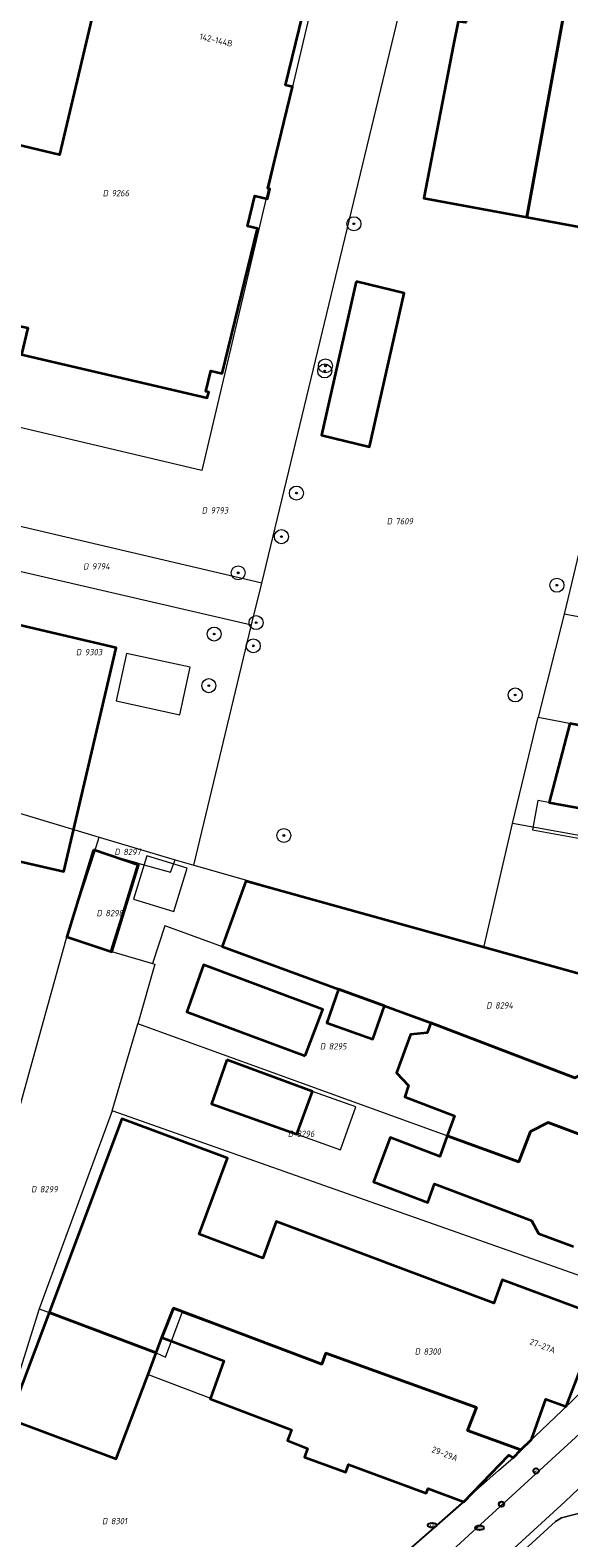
# Model space of a CAD drawing. Header units: metres. Extents: x 183765 to 187731, y 443805 to 446163.
# Tile 20 of 120: x 186359 to 186390, y 444307 to 444394. Entities that reach past the tile are written whole.
import ezdxf
from ezdxf.enums import TextEntityAlignment as Align

# ---------------------------------------------------------------- set-up
doc = ezdxf.new("R2010")
doc.units = ezdxf.units.M
doc.layers.get('0').update_dxf_attribs({"lineweight": 25})
for name, color, linetype, lineweight in [('B-WE-GR-BOOM-S', 253, 'Continuous', 25), ('B-WE-IE-MEUBILAIR-S', 7, 'Continuous', 25), ('B-WE-OG-BEBOUWING-GV', 7, 'Continuous', 35), ('B-WE-OG-BEBOUWING-T18', 10, 'Continuous', 18), ('B-WE-OG-BEBOUWING_LUIFEL-GV', 7, 'Continuous', 18), ('B-WE-OG-BEBOUWING_OVERBOUWING-GV', 7, 'Continuous', 18), ('B-WE-OG-BEBOUWING_SCHUUR-GV', 7, 'Continuous', 18), ('B-WE-OG-TERREIN_ERF-GV', 7, 'Continuous', 18), ('B-WE-VH-OPENVERHARDING_BETONSTRAATSTEEN-GV', 90, 'Continuous', 18), ('B-WE-VH-OPENVERHARDING_STRAATBAKSTEEN-GV', 90, 'Continuous', 18)]:
    doc.layers.add(name, color=color, linetype=linetype, lineweight=lineweight)
doc.layers.add('B-WE-KG-GRENS_PERCEEL-G', color=7, linetype='Continuous', lineweight=13, true_color=0xa55252)
doc.layers.add('B-WE-KG-GRENS_PERCEEL-S', color=7, linetype='Continuous', lineweight=25, true_color=0xa55252)
doc.styles.add('NLCS-ISO', font='NLCS-ISO.ttf')
doc.styles.add('NLCS-ISO-M200-T18', font='NLCS-ISO.ttf', dxfattribs={"height": 0.36})

# ---------------------------------------------------------------- blocks, each defined once
blk = doc.blocks.new('SIE-MEUBILAIR_PAAL_AFSLUITPAAL-SO')
blk.add_circle((0, 0), 0.75)
at = {"style": 'NLCS-ISO'}
blk.add_text('af', height=0.75, dxfattribs=at).set_placement((0, 0.05), align=Align.MIDDLE_CENTER)
blk = doc.blocks.new('SIE-MEUBILAIR_PUT_KOLK-SO')
blk.add_ellipse((0, 0), major_axis=(1.25, 0), ratio=0.54)
at = {"style": 'NLCS-ISO'}
blk.add_text('klk', height=0.75, dxfattribs=at).set_placement((0.03, 0), align=Align.MIDDLE_CENTER)
blk = doc.blocks.new('SGR-BOOM_GBKN-SO')
at = {"linetype": 'ByBlock', "lineweight": 18}
h = blk.add_hatch(color=0, dxfattribs=at)
h.dxf.hatch_style = 1
edge = h.paths.add_edge_path()
edge.add_arc((0, 0), 0.25, 0, 360)
at = {"color": 0, "linetype": 'ByBlock', "lineweight": 18}
for radius in [2, 0.25]:
    blk.add_circle((0, 0), radius, dxfattribs=at)
at = {"color": 0, "linetype": 'ByBlock', "lineweight": 18, "style": 'NLCS-ISO'}
blk.add_attdef('SOORT', (2.5, 0), '', height=1.5, dxfattribs=at)
blk = doc.blocks.new('SKG-PERCEELNUMMER-SO')
at = {"style": 'NLCS-ISO', "oblique": 10, "flags": 1}
for tag, p in [('GEMEENTECODE', (0, 2.55)), ('PERCEELGROOTTE', (0, -2.45))]:
    blk.add_attdef(tag, text='', height=1.8, dxfattribs=at).set_placement(p, align=Align.MIDDLE_CENTER)
at = {"style": 'NLCS-ISO', "oblique": 10}
blk.add_attdef('SECTIE', text='', height=1.8, dxfattribs=at).set_placement((-0.5, 0), align=Align.MIDDLE_RIGHT)
blk.add_attdef('PERCEELNUMMER', text='', height=1.8, dxfattribs=at).set_placement((0.5, 0), align=Align.MIDDLE_LEFT)

msp = doc.modelspace()

# ---------------------------------------------------------------- linework, layer by layer
at = {"layer": 'B-WE-KG-GRENS_PERCEEL-G', "flags": 128}
for points in [[(186375.92, 444397.387), (186369.082, 444368.386)], [(186372.498, 444361.96), (186380.946, 444397.003)], [(186369.082, 444368.386), (186351.865, 444372.447)], [(186391.441, 444367.249), (186389.753, 444360.181)], [(186372.498, 444361.96), (186353.85, 444366.325)], [(186353.346, 444363.874), (186371.921, 444359.565)], [(186371.921, 444359.565), (186372.498, 444361.96)], [(186368.618, 444345.863), (186371.921, 444359.565)], [(186389.753, 444360.181), (186388.27, 444354.298)], [(186405.365, 444357.278), (186389.753, 444360.181)], [(186386.808, 444348.239), (186388.27, 444354.298)], [(186388.27, 444354.298), (186408.473, 444350.422), (186416.774, 444344.22)], [(186346.116, 444352.611), (186363.226, 444347.452)], [(186385.171, 444341.173), (186386.808, 444348.239)], [(186412.877, 444339.44), (186406.082, 444344.492), (186405.732, 444344.782), (186394.597, 444346.83), (186386.808, 444348.239)], [(186362.974, 444346.67), (186361.387, 444341.775)], [(186362.974, 444346.67), (186363.226, 444347.452)], [(186365.43, 444345.973), (186362.974, 444346.67)], [(186363.226, 444347.452), (186367.568, 444346.172)], [(186364.601, 444343.26), (186365.43, 444345.973)], [(186365.43, 444345.973), (186367.3, 444345.459), (186367.568, 444346.172)], [(186367.568, 444346.172), (186368.618, 444345.863)], [(186368.618, 444345.863), (186381.367, 444342.232), (186385.171, 444341.173)], [(186363.876, 444340.963), (186364.601, 444343.26)], [(186366.97, 444342.407), (186366.27, 444340.25)], [(186367.093, 444342.363), (186366.97, 444342.407)], [(186404.727, 444329.858), (186402.835, 444330.622), (186392.145, 444334.648), (186390.363, 444333.724), (186382.297, 444336.84), (186370.88, 444340.982), (186367.093, 444342.363)], [(186356.658, 444324.827), (186358.659, 444331.949), (186361.387, 444341.775)], [(186361.387, 444341.775), (186363.876, 444340.963)], [(186363.876, 444340.963), (186366.27, 444340.25)], [(186385.171, 444341.173), (186399.932, 444337.063), (186408.382, 444334.511)], [(186366.402, 444340.213), (186365.425, 444336.819)], [(186366.27, 444340.25), (186366.402, 444340.213)], [(186363.971, 444331.849), (186365.425, 444336.819)], [(186401.252, 444325.956), (186399.204, 444326.721), (186399.39, 444327.231), (186388.842, 444331.178), (186387.822, 444330.659), (186387.161, 444328.93), (186365.425, 444336.819)], [(186363.971, 444331.849), (186359.808, 444320.546)], [(186395.725, 444320.64), (186363.971, 444331.849)], [(186359.808, 444320.546), (186358.45, 444316.237), (186357.183, 444316.523), (186353.63, 444305.636)], [(186359.808, 444320.546), (186360.375, 444320.341), (186366.479, 444318.046), (186367.004, 444317.785), (186367.959, 444320.349), (186375.936, 444317.385), (186376.164, 444318.019), (186384.759, 444314.914), (186384.245, 444313.615), (186387.286, 444312.502)], [(186387.286, 444312.502), (186389.639, 444314.758), (186390.983, 444316.058)], [(186374.781, 444301.448), (186382.78, 444308.481), (186386.012, 444311.323), (186386.845, 444312.055), (186387.286, 444312.502)]]:
    msp.add_lwpolyline(points, dxfattribs=at)
at = {"layer": 'B-WE-OG-BEBOUWING-GV', "flags": 128}
for points in [[(186363.47, 444397.018), (186360.96, 444386.394), (186358.09, 444387.072), (186355.725, 444387.631), (186353.334, 444377.644), (186354.354, 444377.435), (186354.377, 444377.543), (186359.15, 444376.525), (186358.795, 444375.004), (186369.396, 444372.53), (186369.474, 444372.851), (186369.308, 444372.891), (186369.594, 444374.067), (186370.245, 444373.909), (186372.255, 444382.178), (186371.681, 444382.317), (186372.104, 444384.057), (186372.823, 444383.882), (186372.959, 444384.446), (186372.852, 444384.472), (186374.248, 444390.266), (186373.859, 444390.359), (186374.82, 444394.348)], [(186399.39, 444327.231), (186388.842, 444331.178), (186387.822, 444330.659), (186387.161, 444328.93), (186383.075, 444330.413), (186382.65, 444329.242), (186379.822, 444330.319), (186378.866, 444327.8), (186381.973, 444326.622), (186382.356, 444327.682), (186387.88, 444325.598), (186388.279, 444324.846), (186390.277, 444324.101)]]:
    msp.add_lwpolyline(points, dxfattribs=at)
for points in [[(186389.955, 444395.715), (186384.897, 444396.653), (186384.595, 444395.733), (186384.435, 444395.744), (186384.14, 444393.934), (186383.7, 444393.995), (186383.446, 444392.682), (186381.754, 444383.925), (186387.627, 444382.841)], [(186395.261, 444393.777), (186395.051, 444393.858), (186395.013, 444394.778), (186389.955, 444395.715), (186387.627, 444382.841), (186393.499, 444381.756), (186395.386, 444391.896), (186394.986, 444391.967)], [(186377.89, 444379.164), (186375.901, 444370.398), (186378.637, 444369.724), (186380.626, 444378.49)], [(186340.439, 444355.39), (186338.584, 444347.376), (186338.48, 444346.929), (186338.889, 444346.775), (186350.184, 444334.597), (186353.242, 444347.327), (186361.202, 444345.509), (186364.188, 444358.255), (186352.742, 444360.936), (186351.097, 444352.931)], [(186390.082, 444353.95), (186388.893, 444349.435), (186394.841, 444348.36), (186394.597, 444346.83), (186396.282, 444346.52), (186405.732, 444344.782), (186412.892, 444339.429), (186416.818, 444344.187), (186408.473, 444350.422)], [(186362.901, 444346.729), (186361.387, 444341.775), (186363.953, 444340.917), (186365.466, 444345.871)], [(186408.718, 444334.371), (186399.932, 444337.063), (186394.707, 444338.518), (186371.59, 444344.954), (186370.24, 444341.216), (186376.885, 444338.789), (186379.503, 444337.833), (186382.15, 444336.866), (186390.363, 444333.724), (186392.145, 444334.648), (186402.954, 444330.513), (186404.723, 444329.879), (186405.811, 444332.838), (186405.391, 444333.089), (186405.844, 444334.218), (186407.864, 444333.813), (186407.974, 444334.053), (186408.364, 444333.942)], [(186374.975, 444334.981), (186375.981, 444337.625), (186369.174, 444340.17), (186368.23, 444337.504)], [(186376.885, 444338.789), (186376.205, 444336.863), (186378.831, 444335.934), (186379.503, 444337.833)], [(186392.145, 444334.648), (186390.363, 444333.724), (186382.15, 444336.866), (186381.928, 444336.296), (186380.988, 444336.208), (186380.192, 444334.019), (186380.88, 444333.297), (186380.659, 444332.638), (186383.496, 444331.57), (186383.075, 444330.413), (186387.161, 444328.93), (186387.822, 444330.659), (186388.842, 444331.178), (186399.39, 444327.231), (186399.204, 444326.721), (186401.252, 444325.956), (186402.4, 444328.994), (186402.001, 444329.285), (186402.354, 444330.355), (186402.854, 444330.264), (186402.954, 444330.513)], [(186370.507, 444334.761), (186369.641, 444332.243), (186374.507, 444330.511), (186375.393, 444332.959)], [(186366.801, 444318.915), (186367.457, 444320.592), (186375.936, 444317.385), (186376.164, 444318.019), (186384.759, 444314.914), (186384.245, 444313.615), (186387.286, 444312.502), (186387.878, 444313.103), (186388.714, 444315.392), (186389.873, 444314.969), (186391.836, 444320.116), (186386.221, 444322.2), (186385.738, 444320.871), (186373.319, 444325.542), (186372.554, 444323.443), (186368.927, 444324.803), (186370.539, 444329.14), (186364.514, 444331.396), (186360.375, 444320.341), (186366.479, 444318.046)], [(186366.479, 444318.046), (186360.375, 444320.341), (186358.098, 444314.284), (186364.202, 444311.989), (186365.922, 444316.564), (186366.012, 444316.803)], [(186366.801, 444318.915), (186370.338, 444317.576), (186369.57, 444315.456), (186369.552, 444315.407), (186374.188, 444313.656), (186373.966, 444313.036), (186375.115, 444312.583), (186374.944, 444312.083), (186377.302, 444311.237), (186377.453, 444311.667), (186381.879, 444310.036), (186382, 444310.296), (186384.018, 444309.53), (186386.585, 444312.195), (186386.845, 444312.055), (186387.286, 444312.502), (186384.245, 444313.615), (186384.759, 444314.914), (186376.164, 444318.019), (186375.936, 444317.385), (186367.457, 444320.592)]]:
    msp.add_lwpolyline(points, close=True, dxfattribs=at)
at = {"layer": 'B-WE-OG-BEBOUWING_LUIFEL-GV', "flags": 128}
for points in [[(186388.249, 444349.551), (186387.946, 444347.873), (186392.122, 444347.118), (186392.425, 444348.797)], [(186370.338, 444317.576), (186366.801, 444318.915), (186366.479, 444318.046), (186366.012, 444316.803), (186369.57, 444315.456)]]:
    msp.add_lwpolyline(points, close=True, dxfattribs=at)
at = {"layer": 'B-WE-OG-BEBOUWING_OVERBOUWING-GV', "flags": 128}
msp.add_lwpolyline([(186364.789, 444357.943), (186364.2, 444355.23), (186367.823, 444354.443), (186368.412, 444357.156)], close=True, dxfattribs=at)
at = {"layer": 'B-WE-OG-BEBOUWING_SCHUUR-GV', "flags": 128}
for points in [[(186368.241, 444345.698), (186365.944, 444346.4), (186365.187, 444343.923), (186367.485, 444343.221)], [(186375.393, 444332.959), (186374.507, 444330.511), (186376.995, 444329.625), (186377.868, 444332.078)]]:
    msp.add_lwpolyline(points, close=True, dxfattribs=at)
at = {"layer": 'B-WE-OG-TERREIN_ERF-GV', "flags": 128}
for points in [[(186374.82, 444394.348), (186373.859, 444390.359), (186374.248, 444390.266), (186372.852, 444384.472), (186372.959, 444384.446), (186372.823, 444383.882), (186372.104, 444384.057), (186371.681, 444382.317), (186372.255, 444382.178), (186370.245, 444373.909), (186369.594, 444374.067), (186369.308, 444372.891), (186369.474, 444372.851), (186369.396, 444372.53), (186358.795, 444375.004), (186359.15, 444376.525), (186354.377, 444377.543), (186354.354, 444377.435), (186353.334, 444377.644), (186346.139, 444379.379), (186348.222, 444388.067), (186344.225, 444389.107), (186347.119, 444400.967)], [(186393.499, 444381.756), (186387.627, 444382.841), (186381.754, 444383.925), (186383.446, 444392.682), (186383.7, 444393.995)], [(186352.742, 444360.936), (186364.188, 444358.255), (186361.202, 444345.509), (186353.242, 444347.327)], [(186394.841, 444348.36), (186388.893, 444349.435), (186390.082, 444353.95)], [(186390.277, 444324.101), (186388.279, 444324.846), (186387.88, 444325.598), (186382.356, 444327.682), (186381.973, 444326.622), (186378.866, 444327.8), (186379.822, 444330.319), (186382.65, 444329.242), (186383.075, 444330.413), (186383.496, 444331.57), (186380.659, 444332.638), (186380.88, 444333.297), (186380.192, 444334.019), (186380.988, 444336.208), (186381.928, 444336.296), (186382.15, 444336.866), (186379.503, 444337.833), (186378.831, 444335.934), (186376.205, 444336.863), (186376.885, 444338.789), (186370.24, 444341.216), (186371.59, 444344.954), (186394.707, 444338.518)], [(186374.781, 444301.448), (186384.018, 444309.53), (186382, 444310.296), (186381.879, 444310.036), (186377.453, 444311.667), (186377.302, 444311.237), (186374.944, 444312.083), (186375.115, 444312.583), (186373.966, 444313.036), (186374.188, 444313.656), (186369.552, 444315.407), (186369.57, 444315.456), (186370.338, 444317.576), (186366.801, 444318.915), (186366.479, 444318.046), (186366.012, 444316.803), (186365.922, 444316.564), (186364.202, 444311.989), (186358.098, 444314.284), (186360.375, 444320.341), (186364.514, 444331.396), (186370.539, 444329.14), (186368.927, 444324.803), (186372.554, 444323.443), (186373.319, 444325.542), (186385.738, 444320.871), (186386.221, 444322.2), (186391.836, 444320.116)]]:
    msp.add_lwpolyline(points, dxfattribs=at)
for points in [[(186363.47, 444397.018), (186358.27, 444398.262), (186355.725, 444387.631), (186358.09, 444387.072), (186360.96, 444386.394)], [(186378.637, 444369.724), (186375.901, 444370.398), (186377.89, 444379.164), (186380.626, 444378.49)], [(186363.953, 444340.917), (186361.387, 444341.775), (186362.901, 444346.729), (186365.466, 444345.871)], [(186369.174, 444340.17), (186375.981, 444337.625), (186374.975, 444334.981), (186368.23, 444337.504)], [(186374.507, 444330.511), (186369.641, 444332.243), (186370.507, 444334.761), (186375.393, 444332.959)]]:
    msp.add_lwpolyline(points, close=True, dxfattribs=at)
at = {"layer": 'B-WE-VH-OPENVERHARDING_BETONSTRAATSTEEN-GV', "flags": 128}
for points in [[(186375.706, 444299.736), (186389.046, 444311.977), (186397.166, 444319.408), (186396.649, 444320.014), (186397.741, 444321.009), (186398.296, 444320.425), (186401.232, 444323.158)], [(186391.836, 444320.116), (186389.873, 444314.969), (186388.714, 444315.392), (186387.878, 444313.103), (186387.286, 444312.502), (186386.845, 444312.055), (186386.585, 444312.195), (186384.018, 444309.53), (186374.781, 444301.448)]]:
    msp.add_lwpolyline(points, dxfattribs=at)
at = {"layer": 'B-WE-VH-OPENVERHARDING_STRAATBAKSTEEN-GV', "flags": 128}
for points in [[(186394.888, 444309.519), (186391.604, 444309.146), (186389.602, 444308.63), (186389.256, 444308.421), (186373.301, 444293.83), (186368.46, 444288.999), (186365.684, 444285.955), (186365.318, 444286.256), (186367.977, 444289.178), (186373, 444294.178), (186389.8, 444309.563), (186391.311, 444310.977), (186398.803, 444318.766), (186399.681, 444319.642), (186403.176, 444322.935)], [(186403.176, 444322.935), (186399.681, 444319.642), (186398.803, 444318.766), (186391.311, 444310.977), (186389.8, 444309.563), (186373, 444294.178), (186367.977, 444289.178), (186365.318, 444286.256), (186365.684, 444285.955), (186368.46, 444288.999), (186373.301, 444293.83), (186389.256, 444308.421), (186389.602, 444308.63), (186391.604, 444309.146), (186394.888, 444309.519)], [(186401.232, 444323.158), (186398.296, 444320.425), (186397.166, 444319.408), (186389.046, 444311.977), (186375.706, 444299.736)]]:
    msp.add_lwpolyline(points, dxfattribs=at)

# ---------------------------------------------------------------- block references
at = {"layer": 'B-WE-GR-BOOM-S', "xscale": 0.2, "yscale": 0.2, "zscale": 0.2}
for p in [(186377.759, 444382.456), (186376.09, 444374.057), (186376.131, 444374.35), (186374.48, 444367.09), (186373.62, 444364.605), (186371.156, 444362.542), (186389.336, 444361.832), (186372.177, 444359.699), (186369.787, 444359.049), (186372.019, 444358.376), (186369.48, 444356.104), (186386.962, 444355.572), (186373.759, 444347.555)]:
    msp.add_blockref('SGR-BOOM_GBKN-SO', p, dxfattribs=at)
at = {"layer": 'B-WE-IE-MEUBILAIR-S', "xscale": 0.2, "yscale": 0.2, "zscale": 0.2}
for name, p in [('SIE-MEUBILAIR_PAAL_AFSLUITPAAL-SO', (186388.148, 444311.303)), ('SIE-MEUBILAIR_PAAL_AFSLUITPAAL-SO', (186386.175, 444309.41)), ('SIE-MEUBILAIR_PUT_KOLK-SO', (186382.22, 444308.207)), ('SIE-MEUBILAIR_PUT_KOLK-SO', (186384.914, 444308.058))]:
    msp.add_blockref(name, p, dxfattribs=at)
at = {"layer": 'B-WE-KG-GRENS_PERCEEL-S', "xscale": 0.2, "yscale": 0.2, "zscale": 0.2}
for p, values in [((186363.832, 444384.202), {'PERCEELNUMMER': '9266', 'SECTIE': 'D'}), ((186369.48, 444366.103), {'PERCEELNUMMER': '9793', 'SECTIE': 'D'}), ((186380.032, 444365.487), {'PERCEELNUMMER': '7609', 'SECTIE': 'D'}), ((186362.714, 444362.91), {'PERCEELNUMMER': '9794', 'SECTIE': 'D'}), ((186362.307, 444358.015), {'PERCEELNUMMER': '9303', 'SECTIE': 'D'}), ((186364.499, 444346.618), {'PERCEELNUMMER': '8297', 'SECTIE': 'D'}), ((186363.48, 444343.125), {'PERCEELNUMMER': '8298', 'SECTIE': 'D'}), ((186385.711, 444337.859), {'PERCEELNUMMER': '8294', 'SECTIE': 'D'}), ((186376.223, 444335.528), {'PERCEELNUMMER': '8295', 'SECTIE': 'D'}), ((186374.392, 444330.535), {'PERCEELNUMMER': '8296', 'SECTIE': 'D'}), ((186359.745, 444327.373), {'PERCEELNUMMER': '8299', 'SECTIE': 'D'}), ((186381.63, 444318.117), {'PERCEELNUMMER': '8300', 'SECTIE': 'D'}), ((186363.794, 444308.441), {'PERCEELNUMMER': '8301', 'SECTIE': 'D'})]:
    msp.add_blockref('SKG-PERCEELNUMMER-SO', p, dxfattribs=at).add_auto_attribs(values)

# ---------------------------------------------------------------- texts
at = {"layer": 'B-WE-OG-BEBOUWING-T18', "style": 'NLCS-ISO-M200-T18'}
for s, rotation, p in [('142-144B', 346.8, (186369.896, 444392.938)), ('27-27A', 339.1, (186388.519, 444318.433)), ('29-29A', 339.1, (186382.944, 444312.277))]:
    msp.add_text(s, height=0.36, rotation=rotation, dxfattribs=at).set_placement(p, align=Align.MIDDLE)

doc.saveas('drawing.dxf')
